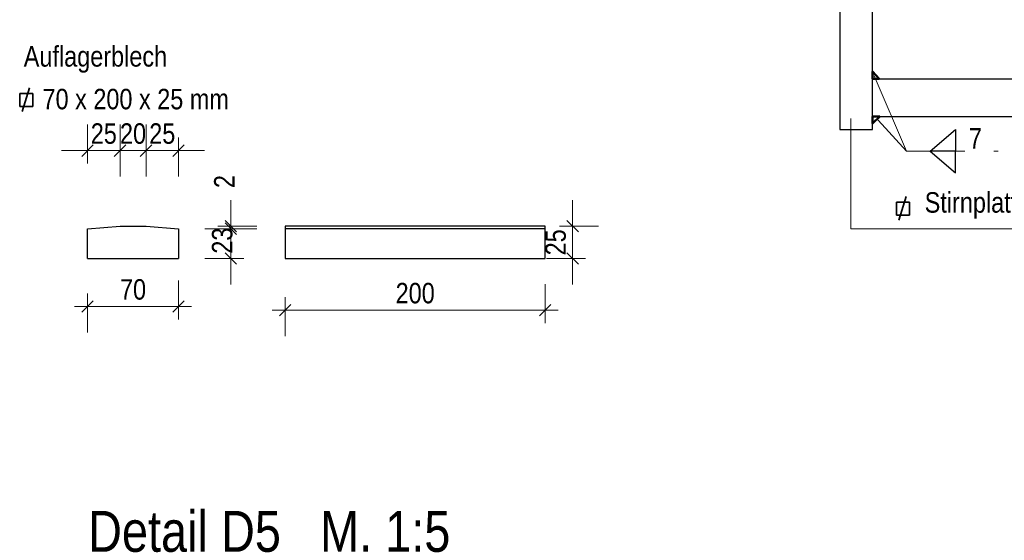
# Model space of a CAD drawing. Header units: millimetres. Extents: x 0 to 6.08, y 0 to 5.27.
# Tile 18 of 54: x 1.88 to 2.64, y 1.5 to 1.9. Entities that reach past the tile are written whole.
import ezdxf

# ---------------------------------------------------------------- set-up
doc = ezdxf.new("R2010")
doc.units = ezdxf.units.MM
doc.styles.add('Arial Narrow', font='ARIALN.TTF')
doc.dimstyles.new('Arch_Strakon_dimstyle', dxfattribs={"dimtxt": 1.575, "dimasz": 1, "dimexe": 1.25, "dimexo": 0.0625, "dimgap": 1, "dimtad": 0, "dimdec": 5, "dimzin": 12, "dimdsep": 46, "dimtxsty": 'Arial Narrow', "dimblk": 'Arrowhead_Tick', "dimsah": 1, "dimcen": 0, "dimse1": 1, "dimse2": 1, "dimclrd": 6, "dimclrt": 2, "dimazin": 0, "dimtfac": 1, "dimtdec": 4, "dimtmove": 0, "dimatfit": 3, "dimldrblk": 'NONE', "dimfxl": 1, "dimtvp": 1, "dimtolj": 1, "dimtzin": 0, "dimlwd": 13, "dimarcsym": 2})

# ---------------------------------------------------------------- blocks, each defined once
blk = doc.blocks.new('Arrowhead_Tick')
at = {"color": 0, "linetype": 'Continuous', "lineweight": -2, "ltscale": 0.2}
for p, q in [((0, 2), (0, -1)), ((-1, 0), (0, 0)), ((1, 0), (0, 0))]:
    blk.add_line(p, q, dxfattribs=at)
at = {"color": 2, "linetype": 'Continuous', "lineweight": 35, "ltscale": 0.2}
blk.add_line((0.442, 0.442), (-0.442, -0.442), dxfattribs=at)
blk = doc.blocks.new('*D138')
at = {"color": 6, "linetype": 'Continuous', "lineweight": 13}
for p, q in [((2.48137, 2.01559), (2.47137, 2.01559)), ((2.49137, 2.01559), (2.51137, 2.01559)), ((2.52137, 2.01559), (2.53137, 2.01559))]:
    blk.add_line(p, q, dxfattribs=at)
at = {"layer": 'Defpoints', "color": 0}
for p in [(2.51137, 2.01559), (2.49137, 1.92411), (2.51137, 1.8197)]:
    blk.add_point(p, dxfattribs=at)
at = {"color": 6, "lineweight": 13, "xscale": 0.01, "yscale": 0.01, "zscale": 0.01}
for p, rotation in [((2.49137, 2.01559), 359.9999999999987), ((2.51137, 2.01559), 179.9999999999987)]:
    blk.add_blockref('Arrowhead_Tick', p, dxfattribs=dict(at, rotation=rotation))
at = {"color": 2, "lineweight": 35, "insert": (2.50137, 2.02863), "char_height": 0.01575, "attachment_point": 5, "style": 'Arial Narrow'}
blk.add_mtext('\\A1;20', dxfattribs=at)
blk = doc.blocks.new('_None')
blk = doc.blocks.new('*D139')
at = {"color": 6, "linetype": 'Continuous', "lineweight": 13}
for p, q in [((2.50137, 2.01559), (2.49137, 2.01559)), ((2.51137, 2.01559), (2.53637, 2.01559)), ((2.54637, 2.01559), (2.55637, 2.01559))]:
    blk.add_line(p, q, dxfattribs=at)
at = {"layer": 'Defpoints', "color": 0}
for p in [(2.53637, 2.01559), (2.51137, 1.8197), (2.53637, 1.8197)]:
    blk.add_point(p, dxfattribs=at)
at = {"color": 6, "lineweight": 13, "xscale": 0.01, "yscale": 0.01, "zscale": 0.01}
blk.add_blockref('Arrowhead_Tick', (2.51137, 2.01559), dxfattribs=at)
at = {"color": 6, "lineweight": 13, "xscale": 0.01, "yscale": 0.01, "zscale": 0.01, "rotation": 180}
blk.add_blockref('Arrowhead_Tick', (2.53637, 2.01559), dxfattribs=at)
at = {"color": 2, "lineweight": 35, "insert": (2.52387, 2.02863), "char_height": 0.01575, "attachment_point": 5, "style": 'Arial Narrow'}
blk.add_mtext('\\A1;25', dxfattribs=at)
blk = doc.blocks.new('*D140')
at = {"color": 6, "linetype": 'Continuous', "lineweight": 13}
for p, q in [((2.0427, 1.75332), (2.0427, 1.76332)), ((2.0427, 1.72032), (2.0427, 1.74332)), ((2.0427, 1.71032), (2.0427, 1.70032))]:
    blk.add_line(p, q, dxfattribs=at)
at = {"layer": 'Defpoints', "color": 0}
for p in [(1.93247, 1.74332), (2.0427, 1.74332), (1.93247, 1.72032)]:
    blk.add_point(p, dxfattribs=at)
at = {"color": 6, "lineweight": 13, "xscale": 0.01, "yscale": 0.01, "zscale": 0.01}
for p, rotation in [((2.0427, 1.74332), 270), ((2.0427, 1.72032), 90)]:
    blk.add_blockref('Arrowhead_Tick', p, dxfattribs=dict(at, rotation=rotation))
at = {"color": 2, "lineweight": 35, "insert": (2.03615, 1.73412), "char_height": 0.01575, "attachment_point": 5, "rotation": 90, "style": 'Arial Narrow'}
blk.add_mtext('\\A1;23', dxfattribs=at)
blk = doc.blocks.new('*D141')
at = {"color": 6, "linetype": 'Continuous', "lineweight": 13}
for p, q in [((2.0427, 1.75532), (2.0427, 1.76532)), ((2.0427, 1.74332), (2.0427, 1.74532)), ((2.0427, 1.73332), (2.0427, 1.72332))]:
    blk.add_line(p, q, dxfattribs=at)
at = {"layer": 'Defpoints', "color": 0}
for p in [(1.93247, 1.74332), (1.95747, 1.74532), (2.0427, 1.74532)]:
    blk.add_point(p, dxfattribs=at)
at = {"color": 6, "lineweight": 13, "xscale": 0.01, "yscale": 0.01, "zscale": 0.01}
for p, rotation in [((2.0427, 1.74332), 89.99999999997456), ((2.0427, 1.74532), 269.9999999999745)]:
    blk.add_blockref('Arrowhead_Tick', p, dxfattribs=dict(at, rotation=rotation))
at = {"color": 2, "lineweight": 35, "insert": (2.0377, 1.77961), "char_height": 0.01575, "attachment_point": 5, "rotation": 90, "style": 'Arial Narrow'}
blk.add_mtext('\\A1;2', dxfattribs=at)
blk = doc.blocks.new('*D142')
at = {"color": 6, "linetype": 'Continuous', "lineweight": 13}
for p, q in [((1.92247, 1.80342), (1.91247, 1.80342)), ((1.93247, 1.80342), (1.95747, 1.80342)), ((1.96747, 1.80342), (1.97747, 1.80342))]:
    blk.add_line(p, q, dxfattribs=at)
at = {"layer": 'Defpoints', "color": 0}
for p in [(1.95747, 1.80342), (1.95747, 1.74532), (1.93247, 1.72032)]:
    blk.add_point(p, dxfattribs=at)
at = {"color": 6, "lineweight": 13, "xscale": 0.01, "yscale": 0.01, "zscale": 0.01}
blk.add_blockref('Arrowhead_Tick', (1.93247, 1.80342), dxfattribs=at)
at = {"color": 6, "lineweight": 13, "xscale": 0.01, "yscale": 0.01, "zscale": 0.01, "rotation": 180}
blk.add_blockref('Arrowhead_Tick', (1.95747, 1.80342), dxfattribs=at)
at = {"color": 2, "lineweight": 35, "insert": (1.94497, 1.81646), "char_height": 0.01575, "attachment_point": 5, "style": 'Arial Narrow'}
blk.add_mtext('\\A1;25', dxfattribs=at)
blk = doc.blocks.new('*D143')
at = {"color": 6, "linetype": 'Continuous', "lineweight": 13}
for p, q in [((1.94747, 1.80342), (1.93747, 1.80342)), ((1.95747, 1.80342), (1.97747, 1.80342)), ((1.98747, 1.80342), (1.99747, 1.80342))]:
    blk.add_line(p, q, dxfattribs=at)
at = {"layer": 'Defpoints', "color": 0}
for p in [(1.97747, 1.80342), (1.95747, 1.74532), (1.97747, 1.74532)]:
    blk.add_point(p, dxfattribs=at)
at = {"color": 6, "lineweight": 13, "xscale": 0.01, "yscale": 0.01, "zscale": 0.01}
blk.add_blockref('Arrowhead_Tick', (1.95747, 1.80342), dxfattribs=at)
at = {"color": 6, "lineweight": 13, "xscale": 0.01, "yscale": 0.01, "zscale": 0.01, "rotation": 180}
blk.add_blockref('Arrowhead_Tick', (1.97747, 1.80342), dxfattribs=at)
at = {"color": 2, "lineweight": 35, "insert": (1.96747, 1.81646), "char_height": 0.01575, "attachment_point": 5, "style": 'Arial Narrow'}
blk.add_mtext('\\A1;20', dxfattribs=at)
blk = doc.blocks.new('*D144')
at = {"color": 6, "linetype": 'Continuous', "lineweight": 13}
for p, q in [((1.96747, 1.80342), (1.95747, 1.80342)), ((1.97747, 1.80342), (2.00247, 1.80342)), ((2.01247, 1.80342), (2.02247, 1.80342))]:
    blk.add_line(p, q, dxfattribs=at)
at = {"layer": 'Defpoints', "color": 0}
for p in [(2.00247, 1.80342), (1.97747, 1.74532), (2.00247, 1.74332)]:
    blk.add_point(p, dxfattribs=at)
at = {"color": 6, "lineweight": 13, "xscale": 0.01, "yscale": 0.01, "zscale": 0.01}
blk.add_blockref('Arrowhead_Tick', (1.97747, 1.80342), dxfattribs=at)
at = {"color": 6, "lineweight": 13, "xscale": 0.01, "yscale": 0.01, "zscale": 0.01, "rotation": 180}
blk.add_blockref('Arrowhead_Tick', (2.00247, 1.80342), dxfattribs=at)
at = {"color": 2, "lineweight": 35, "insert": (1.98997, 1.81646), "char_height": 0.01575, "attachment_point": 5, "style": 'Arial Narrow'}
blk.add_mtext('\\A1;25', dxfattribs=at)
blk = doc.blocks.new('*D145')
at = {"color": 6, "linetype": 'Continuous', "lineweight": 13}
blk.add_line((1.94247, 1.68342), (1.99247, 1.68342), dxfattribs=at)
at = {"layer": 'Defpoints', "color": 0}
for p in [(1.93247, 1.72032), (2.00247, 1.72032), (2.00247, 1.68342)]:
    blk.add_point(p, dxfattribs=at)
at = {"color": 6, "lineweight": 13, "xscale": 0.01, "yscale": 0.01, "zscale": 0.01}
blk.add_blockref('Arrowhead_Tick', (2.00247, 1.68342), dxfattribs=at)
at = {"color": 6, "lineweight": 13, "xscale": 0.01, "yscale": 0.01, "zscale": 0.01, "rotation": 180}
blk.add_blockref('Arrowhead_Tick', (1.93247, 1.68342), dxfattribs=at)
at = {"color": 2, "lineweight": 35, "insert": (1.96747, 1.69646), "char_height": 0.01575, "attachment_point": 5, "style": 'Arial Narrow'}
blk.add_mtext('\\A1;70', dxfattribs=at)
blk = doc.blocks.new('*D146')
at = {"color": 6, "linetype": 'Continuous', "lineweight": 13}
blk.add_line((2.09459, 1.68057), (2.27459, 1.68057), dxfattribs=at)
at = {"layer": 'Defpoints', "color": 0}
for p in [(2.08459, 1.72032), (2.28459, 1.72032), (2.28459, 1.68057)]:
    blk.add_point(p, dxfattribs=at)
at = {"color": 6, "lineweight": 13, "xscale": 0.01, "yscale": 0.01, "zscale": 0.01}
blk.add_blockref('Arrowhead_Tick', (2.28459, 1.68057), dxfattribs=at)
at = {"color": 6, "lineweight": 13, "xscale": 0.01, "yscale": 0.01, "zscale": 0.01, "rotation": 180}
blk.add_blockref('Arrowhead_Tick', (2.08459, 1.68057), dxfattribs=at)
at = {"color": 2, "lineweight": 35, "insert": (2.18459, 1.69361), "char_height": 0.01575, "attachment_point": 5, "style": 'Arial Narrow'}
blk.add_mtext('\\A1;200', dxfattribs=at)
blk = doc.blocks.new('*D147')
at = {"color": 6, "linetype": 'Continuous', "lineweight": 13}
for p, q in [((2.30575, 1.75532), (2.30575, 1.76532)), ((2.30575, 1.72032), (2.30575, 1.74532)), ((2.30575, 1.71032), (2.30575, 1.70032))]:
    blk.add_line(p, q, dxfattribs=at)
at = {"layer": 'Defpoints', "color": 0}
for p in [(2.28459, 1.74532), (2.30575, 1.74532), (2.28459, 1.72032)]:
    blk.add_point(p, dxfattribs=at)
at = {"color": 6, "lineweight": 13, "xscale": 0.01, "yscale": 0.01, "zscale": 0.01}
for p, rotation in [((2.30575, 1.74532), 270), ((2.30575, 1.72032), 90)]:
    blk.add_blockref('Arrowhead_Tick', p, dxfattribs=dict(at, rotation=rotation))
at = {"color": 2, "lineweight": 35, "insert": (2.29271, 1.73282), "char_height": 0.01575, "attachment_point": 5, "rotation": 90, "style": 'Arial Narrow'}
blk.add_mtext('\\A1;25', dxfattribs=at)
blk = doc.blocks.new('*D163')
at = {"color": 6, "linetype": 'Continuous', "lineweight": 13}
for p, q in [((2.67948, 1.8397), (2.67948, 1.8497)), ((2.67948, 1.8197), (2.67948, 1.8297)), ((2.67948, 1.8097), (2.67948, 1.7997))]:
    blk.add_line(p, q, dxfattribs=at)
at = {"layer": 'Defpoints', "color": 0}
for p in [(2.53637, 1.8297), (2.67948, 1.8297), (2.51137, 1.8197)]:
    blk.add_point(p, dxfattribs=at)
at = {"color": 6, "lineweight": 13, "xscale": 0.01, "yscale": 0.01, "zscale": 0.01}
for p, rotation in [((2.67948, 1.8297), 270.0000000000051), ((2.67948, 1.8197), 90.00000000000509)]:
    blk.add_blockref('Arrowhead_Tick', p, dxfattribs=dict(at, rotation=rotation))
at = {"color": 2, "lineweight": 35, "insert": (2.67448, 1.78108), "char_height": 0.01575, "attachment_point": 5, "rotation": 90, "style": 'Arial Narrow'}
blk.add_mtext('\\A1;10', dxfattribs=at)

msp = doc.modelspace()

# ---------------------------------------------------------------- hatches: boundary and pattern name
at = {"lineweight": 18}
h = msp.add_hatch(dxfattribs=at)
h.set_pattern_fill('punkt', color=5, scale=0.01, angle=45, style=0, pattern_type=2)
h.set_pattern_definition([(45, (0, 0), (-0.0031819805, 0.0031819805), [0, -0.0075])])
h.paths.add_polyline_path([(2.536372, 1.864352), (2.541677, 1.858705), (2.536372, 1.858705)])
h = msp.add_hatch(dxfattribs=at)
h.set_pattern_fill('punkt', color=5, scale=0.01, angle=135, style=0, pattern_type=2)
h.set_pattern_definition([(135, (0, 0), (-0.0031819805, -0.0031819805), [0, -0.0075])])
h.paths.add_polyline_path([(2.542018, 1.829705), (2.536372, 1.8244), (2.536372, 1.829705)])

# ---------------------------------------------------------------- linework, layer by layer
at = {"color": 3, "linetype": 'Continuous', "lineweight": 25}
for p, q in [((2.511372, 2.429705), (2.511372, 1.819705)), ((2.536372, 1.819705), (2.536372, 2.429705)), ((2.536372, 1.858705), (3.134297, 1.858705)), ((2.536372, 1.829705), (3.134297, 1.829705)), ((2.536372, 1.819705), (2.536372, 1.829705)), ((2.511372, 1.819705), (2.536372, 1.819705)), ((2.580875, 1.802927), (2.600342, 1.81963)), ((2.600342, 1.81963), (2.600342, 1.802927)), ((2.580875, 1.802927), (2.600342, 1.786224)), ((2.600342, 1.802927), (2.580875, 1.802927)), ((2.600342, 1.786224), (2.600342, 1.802927)), ((1.932474, 1.743319), (1.957474, 1.745319)), ((1.932474, 1.720319), (1.932474, 1.743319)), ((1.957474, 1.745319), (1.977474, 1.745319)), ((1.977474, 1.745319), (2.002474, 1.743319)), ((2.002474, 1.743319), (2.002474, 1.720319)), ((2.284588, 1.745319), (2.084588, 1.745319)), ((2.084588, 1.745319), (2.084588, 1.720319)), ((2.284588, 1.743319), (2.084588, 1.743319)), ((2.284588, 1.720319), (2.284588, 1.745319)), ((1.932474, 1.720319), (2.002474, 1.720319)), ((2.084588, 1.720319), (2.284588, 1.720319))]:
    msp.add_line(p, q, dxfattribs=at)
at = {"color": 4, "linetype": 'Continuous', "lineweight": 50}
for p, q in [((2.536372, 1.864352), (2.541677, 1.858705)), ((2.536372, 1.864352), (2.536372, 1.858705)), ((2.536372, 1.858705), (2.541677, 1.858705)), ((2.542018, 1.829705), (2.536372, 1.8244)), ((2.542018, 1.829705), (2.536372, 1.829705)), ((2.536372, 1.829705), (2.536372, 1.8244))]:
    msp.add_line(p, q, dxfattribs=at)
at = {"color": 6, "linetype": 'Continuous', "lineweight": 13}
for p, q in [((2.562594, 1.802927), (2.537876, 1.860949)), ((2.519885, 1.743316), (2.519885, 1.828133)), ((2.562594, 1.802927), (2.540873, 1.826809)), ((2.562594, 1.802927), (2.63326, 1.802927)), ((2.815174, 1.743316), (2.519885, 1.743316))]:
    msp.add_line(p, q, dxfattribs=at)
at = {"color": 2, "linetype": 'Continuous', "lineweight": 35}
for p, q in [((1.882044, 1.833472), (1.887697, 1.851843)), ((1.88025, 1.837506), (1.88025, 1.847506)), ((1.88025, 1.847506), (1.89025, 1.847506)), ((1.89025, 1.847506), (1.89025, 1.837506)), ((1.89025, 1.837506), (1.88025, 1.837506)), ((2.556698, 1.749802), (2.562351, 1.768173)), ((2.554904, 1.753837), (2.554904, 1.763837)), ((2.554904, 1.763837), (2.564904, 1.763837)), ((2.564904, 1.763837), (2.564904, 1.753837)), ((2.564904, 1.753837), (2.554904, 1.753837))]:
    msp.add_line(p, q, dxfattribs=at)

# ---------------------------------------------------------------- texts
at = {"color": 2, "lineweight": 35, "char_height": 0.01575, "attachment_point": 7, "line_spacing_factor": 0.9, "style": 'Arial Narrow', "bg_fill": 3, "box_fill_scale": 1.2, "bg_fill_color": 256, "bg_fill_true_color": 13158600, "bg_fill_transparency": 0}
for s, insert in [('Auflagerblech', (1.883378, 1.863346)), ('70 x 200 x 25 mm', (1.89781, 1.834996))]:
    msp.add_mtext(s, dxfattribs=dict(at, insert=insert))
at = {"color": 1, "lineweight": 70, "insert": (1.932892, 1.494151), "char_height": 0.0315, "attachment_point": 7, "line_spacing_factor": 0.9, "style": 'Arial Narrow', "bg_fill": 3, "box_fill_scale": 1.2, "bg_fill_color": 256, "bg_fill_true_color": 13158600, "bg_fill_transparency": 0}
msp.add_mtext('Detail D5   M. 1:5', dxfattribs=at)

# ---------------------------------------------------------------- dimensions: what is measured, and where the dimension line sits
at = {"lineweight": 35}
for base, p1, p2, text, picture, middle in [((2.511372, 2.015586), (2.491372, 1.924106), (2.511372, 1.819705), '20', '*D138', (2.501372, 2.015586)), ((2.536372, 2.015586), (2.511372, 1.819705), (2.536372, 1.819705), '25', '*D139', (2.523872, 2.015586)), ((1.957474, 1.803419), (1.932474, 1.720319), (1.957474, 1.745319), '25', '*D142', (1.944974, 1.803419)), ((1.977474, 1.803419), (1.957474, 1.745319), (1.977474, 1.745319), '20', '*D143', (1.967474, 1.803419)), ((2.002474, 1.803419), (1.977474, 1.745319), (2.002474, 1.743319), '25', '*D144', (1.989974, 1.803419)), ((2.002474, 1.683419), (1.932474, 1.720319), (2.002474, 1.720319), '70', '*D145', (1.967474, 1.683419)), ((2.284588, 1.680566), (2.084588, 1.720319), (2.284588, 1.720319), '200', '*D146', (2.184588, 1.680566))]:
    dim = msp.add_linear_dim(base=base, p1=p1, p2=p2, text=text, dimstyle='Arch_Strakon_dimstyle', override={"dimscale": 0.01, "dimtxt": 1.575, "dimasz": 1, "dimgap": 0.5, "dimtad": 1, "dimjust": 0, "dimtih": 0, "dimtoh": 0, "dimdec": 5, "dimdsep": 46, "dimtxsty": 'Arial Narrow', "dimclrd": 6, "dimclrt": 2, "dimtix": 1, "dimtofl": 255, "dimtmove": 0, "dimatfit": 2, "dimfxl": 0, "dimfxlon": 0, "dimtvp": 31.746032, "dimlwd": 13}, dxfattribs=at)
    dim.commit()
    dim.dimension.update_dxf_attribs({"geometry": picture, "text_midpoint": middle, "dimtype": 160})
for base, p1, p2, text, override, picture, middle in [((2.679483, 1.829705), (2.511372, 1.819705), (2.536372, 1.829705), '10', {"dimscale": 0.01, "dimtxt": 1.575, "dimasz": 1, "dimgap": 0.5, "dimtad": 1, "dimjust": 0, "dimtih": 0, "dimtoh": 0, "dimdec": 5, "dimdsep": 46, "dimtxsty": 'Arial Narrow', "dimclrd": 6, "dimclrt": 2, "dimtix": 0, "dimtofl": 255, "dimtmove": 2, "dimatfit": 2, "dimfxl": 0, "dimfxlon": 0, "dimtvp": 31.746032, "dimlwd": 13}, '*D163', (2.674483, 1.781081)), ((2.042696, 1.745319), (1.932474, 1.743319), (1.957474, 1.745319), '2', {"dimscale": 0.01, "dimtxt": 1.575, "dimasz": 1, "dimgap": 0.5, "dimtad": 1, "dimjust": 4, "dimtih": 0, "dimtoh": 0, "dimdec": 4, "dimdsep": 46, "dimtxsty": 'Arial Narrow', "dimclrd": 6, "dimclrt": 2, "dimtix": 0, "dimtofl": 255, "dimtmove": 2, "dimatfit": 2, "dimfxl": 0, "dimfxlon": 0, "dimtvp": 31.746032, "dimlwd": 13}, '*D141', (2.037696, 1.779607)), ((2.042696, 1.743319), (1.932474, 1.720319), (1.932474, 1.743319), '23', {"dimscale": 0.01, "dimtxt": 1.575, "dimasz": 1, "dimgap": 0.5, "dimtad": 0, "dimjust": 0, "dimtih": 0, "dimtoh": 0, "dimdec": 4, "dimdsep": 46, "dimtxsty": 'Arial Narrow', "dimclrd": 6, "dimclrt": 2, "dimtix": 0, "dimtofl": 255, "dimtmove": 2, "dimatfit": 2, "dimfxl": 0, "dimfxlon": 0, "dimtvp": 31.746032, "dimlwd": 13}, '*D140', (2.036147, 1.734118)), ((2.305754, 1.745319), (2.284588, 1.720319), (2.284588, 1.745319), '25', {"dimscale": 0.01, "dimtxt": 1.575, "dimasz": 1, "dimgap": 0.5, "dimtad": 1, "dimjust": 0, "dimtih": 0, "dimtoh": 0, "dimdec": 5, "dimdsep": 46, "dimtxsty": 'Arial Narrow', "dimclrd": 6, "dimclrt": 2, "dimtix": 1, "dimtofl": 255, "dimtmove": 0, "dimatfit": 2, "dimfxl": 0, "dimfxlon": 0, "dimtvp": 31.746032, "dimlwd": 13}, '*D147', (2.305754, 1.732819))]:
    dim = msp.add_linear_dim(base=base, p1=p1, p2=p2, angle=90, text=text, dimstyle='Arch_Strakon_dimstyle', override=override, dxfattribs=at)
    dim.commit()
    dim.dimension.update_dxf_attribs({"geometry": picture, "text_midpoint": middle, "dimtype": 160})

# ---------------------------------------------------------------- next in the draw order: texts
at = {"color": 2, "lineweight": 35, "char_height": 0.01575, "attachment_point": 7, "line_spacing_factor": 0.9, "style": 'Arial Narrow', "bg_fill": 3, "box_fill_scale": 1.2, "bg_fill_color": 256, "bg_fill_true_color": 13158600, "bg_fill_transparency": 0}
for s, insert in [('7', (2.610724, 1.80502)), ('Stirnplatte 300 x 620 x 25 mm', (2.576661, 1.750912))]:
    msp.add_mtext(s, dxfattribs=dict(at, insert=insert))

doc.saveas('drawing.dxf')
